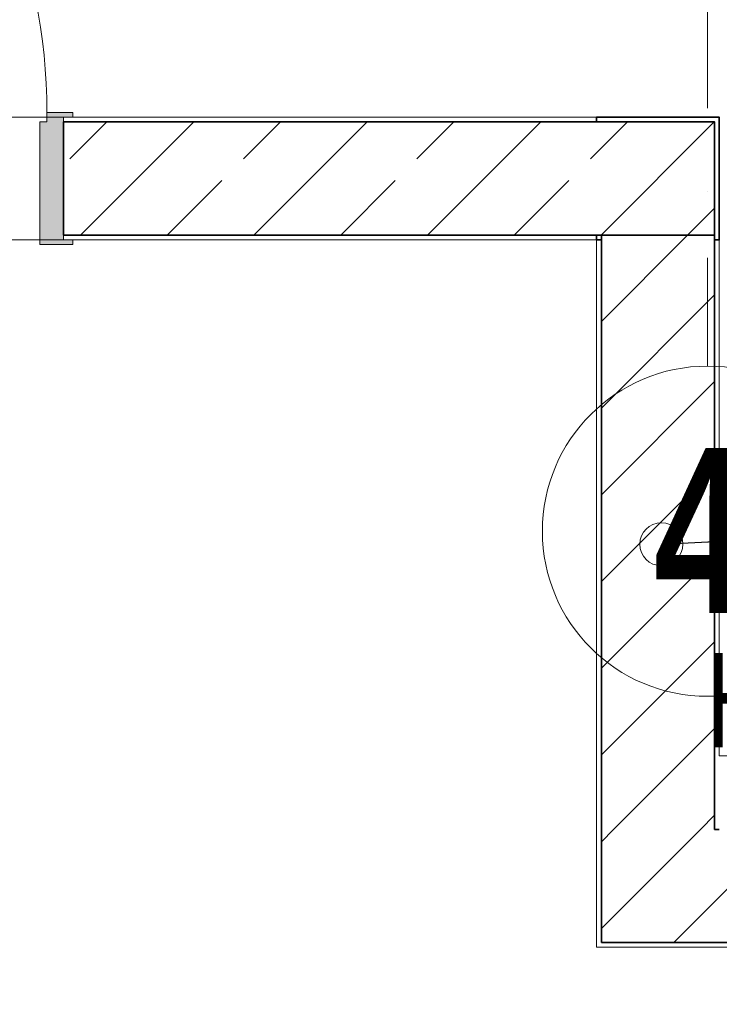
# Model space of a CAD drawing. Header units: metres. Extents: x -177922 to 5550634, y -507967 to 368279.
# Tile 96 of 125: x 3706086 to 3707568, y -50275 to -48187. Entities that reach past the tile are written whole.
import ezdxf

# ---------------------------------------------------------------- set-up
doc = ezdxf.new("R2010")
doc.units = ezdxf.units.M
doc.header["$LTSCALE"] = 0.05
doc.linetypes.add('Strichpunktlinie', pattern=[13405.555248, 7055.555344, -3527.777672, 0, -2822.222233])
for name, color, linetype in [('A_1_Bauteilschraffuren', 7, 'Continuous'), ('A_1_Stützen', 7, 'Continuous'), ('A_1_Türen', 7, 'Continuous'), ('A_1_Wände_Innen_Massiv', 7, 'Continuous'), ('A_3_Achsen_Raster', 7, 'Continuous'), ('A_4_Etiketten_allgemein_100_50', 7, 'Continuous'), ('A_4_Umgrenzung_Raumlegende', 7, 'Continuous')]:
    doc.layers.add(name, color=color, linetype=linetype)
doc.styles.add('ERSTELLTER_STIL_5', font='txt')
doc.styles.add('ERSTELLTER_STIL_7', font='txt', dxfattribs={"width": 0.8})
doc.dimstyles.new('ERSTELLTER_STIL__21', dxfattribs={"dimtxt": 0.18, "dimasz": 182.4, "dimexe": 0.18, "dimexo": 0.0625, "dimgap": 0, "dimtad": 0, "dimtih": 1, "dimtoh": 1, "dimdec": 4, "dimzin": 0, "dimdsep": 46, "dimcen": 0.09, "dimadec": 0, "dimazin": 0, "dimtfac": 1, "dimtdec": 4, "dimtmove": 0, "dimatfit": 3, "dimldrblk": 'ARROWHEAD_1', "dimfxl": 1, "dimtolj": 1, "dimtzin": 0, "dimarcsym": 0})
pattern_1 = [(0, (3733493.5, -38278.93), (0, 173.2051), [0, -100]), (0, (3733543.5, -38192.32), (0, 173.2051), [0, -100])]
pattern_2 = [(45, (3733493.5, -38278.93), (-183.8478, 183.8478), []), (45, (3733401.57, -38187), (-183.8478, 183.8478), [195, -65])]
pattern_3 = [(45, (3733493.5, -38278.93), (-91.9239, 91.9239), [])]

# ---------------------------------------------------------------- blocks, each defined once
blk = doc.blocks.new('ARROWHEAD_1')
at = {"color": 0, "linetype": 'Continuous', "lineweight": 0}
blk.add_line((0, 0), (-1, 0), dxfattribs=at)
blk.add_circle((0, 0), 0.25, dxfattribs=at)

msp = doc.modelspace()

# ---------------------------------------------------------------- hatches: boundary and pattern name
at = {"layer": 'A_1_Bauteilschraffuren', "linetype": 'Continuous', "lineweight": 18}
msp.add_hatch(color=154, dxfattribs=at).paths.add_polyline_path([(3706128.496, -48663.926), (3706198.496, -48663.926), (3706198.496, -48653.926), (3706178.496, -48653.926), (3706178.496, -48393.926), (3706198.496, -48393.926), (3706198.496, -48383.926), (3706143.496, -48383.926), (3706143.496, -48403.926), (3706128.496, -48403.926)])
at = {"layer": 'A_1_Bauteilschraffuren', "linetype": 'Continuous', "lineweight": 13}
h = msp.add_hatch(dxfattribs=at)
h.set_pattern_fill('Verputz_0006', color=251, style=0, pattern_type=2)
h.set_pattern_definition(pattern_1)
h.paths.add_polyline_path([(3706178.496, -48393.926), (3706178.496, -48403.926), (3707308.496, -48403.926), (3707308.496, -48393.926)])
h = msp.add_hatch(dxfattribs=at)
h.set_pattern_fill('Beton__Stahlbeton_0006', color=253, style=0, pattern_type=2)
h.set_pattern_definition(pattern_2)
h.paths.add_polyline_path([(3706178.496, -48643.926), (3707318.496, -48643.926), (3707318.496, -48403.926), (3706178.496, -48403.926)])
h = msp.add_hatch(dxfattribs=at)
h.set_pattern_fill('Verputz_0006', color=251, style=0, pattern_type=2)
h.set_pattern_definition(pattern_1)
h.paths.add_polyline_path([(3707308.496, -48393.926), (3707308.496, -48403.926), (3707318.496, -48403.926), (3707558.496, -48403.926), (3707558.496, -48643.926), (3707558.496, -48653.926), (3707568.496, -48653.926), (3707568.496, -48393.926)])
h = msp.add_hatch(dxfattribs=at)
h.set_pattern_fill('Beton__Stahlbeton_0006', color=253, style=0, pattern_type=2)
h.set_pattern_definition(pattern_2)
h.paths.add_polyline_path([(3707318.496, -48643.926), (3707558.496, -48643.926), (3707558.496, -48403.926), (3707318.496, -48403.926)])
h = msp.add_hatch(dxfattribs=at)
h.set_pattern_fill('Verputz_0006', color=251, style=0, pattern_type=2)
h.set_pattern_definition(pattern_1)
h.paths.add_polyline_path([(3706178.496, -48643.926), (3706178.496, -48653.926), (3707308.496, -48653.926), (3707308.496, -48643.926)])
h = msp.add_hatch(dxfattribs=at)
h.set_pattern_fill('Verputz_0006', color=251, style=0, pattern_type=2)
h.set_pattern_definition(pattern_1)
h.paths.add_polyline_path([(3707308.496, -48653.926), (3707318.496, -48653.926), (3707318.496, -48643.926), (3707308.496, -48643.926)])
h = msp.add_hatch(dxfattribs=at)
h.set_pattern_fill('Verputz_0006', color=251, style=0, pattern_type=2)
h.set_pattern_definition(pattern_1)
h.paths.add_polyline_path([(3707308.496, -50143.926), (3707318.496, -50143.926), (3707318.496, -48653.926), (3707308.496, -48653.926)])
h = msp.add_hatch(dxfattribs=at)
h.set_pattern_fill('MW_Kalksandstein_0006', color=253, style=0, pattern_type=2)
h.set_pattern_definition(pattern_3)
h.paths.add_polyline_path([(3707558.496, -49903.926), (3707558.496, -48643.926), (3707318.496, -48643.926), (3707318.496, -49903.926)])
h = msp.add_hatch(dxfattribs=at)
h.set_pattern_fill('Verputz_0006', color=251, style=0, pattern_type=2)
h.set_pattern_definition(pattern_1)
h.paths.add_polyline_path([(3707558.496, -49903.926), (3707568.496, -49903.926), (3707568.496, -48653.926), (3707558.496, -48653.926)])
h = msp.add_hatch(dxfattribs=at)
h.set_pattern_fill('MW_Kalksandstein_0006', color=253, style=0, pattern_type=2)
h.set_pattern_definition(pattern_3)
h.paths.add_polyline_path([(3707318.496, -49903.926), (3707318.496, -50143.926), (3707318.896, -50143.926), (3707558.496, -49913.541), (3707558.496, -49903.926)])
h = msp.add_hatch(dxfattribs=at)
h.set_pattern_fill('MW_Kalksandstein_0006', color=253, style=0, pattern_type=2)
h.set_pattern_definition(pattern_3)
h.paths.add_polyline_path([(3707558.496, -49913.541), (3707318.896, -50143.926), (3707558.496, -50143.926)])
h = msp.add_hatch(dxfattribs=at)
h.set_pattern_fill('MW_Kalksandstein_0006', color=253, style=0, pattern_type=2)
h.set_pattern_definition(pattern_3)
h.paths.add_polyline_path([(3707558.496, -49913.541), (3707568.496, -49903.926), (3707558.496, -49903.926)])
h = msp.add_hatch(dxfattribs=at)
h.set_pattern_fill('MW_Kalksandstein_0006', color=253, style=0, pattern_type=2)
h.set_pattern_definition(pattern_3)
h.paths.add_polyline_path([(3707558.496, -50143.926), (3710068.496, -50143.926), (3710068.496, -49903.926), (3707568.496, -49903.926), (3707558.496, -49913.541)])
h = msp.add_hatch(dxfattribs=at)
h.set_pattern_fill('Verputz_0006', color=251, style=0, pattern_type=2)
h.set_pattern_definition(pattern_1)
h.paths.add_polyline_path([(3707318.496, -50143.926), (3707308.496, -50143.926), (3707308.496, -50153.926), (3707318.496, -50144.31)])
h = msp.add_hatch(dxfattribs=at)
h.set_pattern_fill('Verputz_0006', color=251, style=0, pattern_type=2)
h.set_pattern_definition(pattern_1)
h.paths.add_polyline_path([(3707308.496, -50153.926), (3707318.496, -50153.926), (3707318.496, -50144.31)])
h = msp.add_hatch(dxfattribs=at)
h.set_pattern_fill('Verputz_0006', color=251, style=0, pattern_type=2)
h.set_pattern_definition(pattern_1)
h.paths.add_polyline_path([(3707318.496, -50143.926), (3707318.496, -50144.31), (3707318.896, -50143.926)])
h = msp.add_hatch(dxfattribs=at)
h.set_pattern_fill('Verputz_0006', color=251, style=0, pattern_type=2)
h.set_pattern_definition(pattern_1)
h.paths.add_polyline_path([(3707318.496, -50153.926), (3710068.496, -50153.926), (3710068.496, -50143.926), (3707318.896, -50143.926), (3707318.496, -50144.31)])

# ---------------------------------------------------------------- linework, layer by layer
at = {"layer": 'A_1_Stützen', "color": 7, "linetype": 'Continuous', "lineweight": 35, "flags": 128}
for points in [[(3707558.496, -48653.926), (3707568.496, -48653.926), (3707568.496, -48393.926), (3707308.496, -48393.926), (3707308.496, -48403.926)], [(3707318.496, -48643.926), (3707558.496, -48643.926), (3707558.496, -48403.926), (3707318.496, -48403.926)], [(3707308.496, -48643.926), (3707308.496, -48653.926), (3707318.496, -48653.926)]]:
    msp.add_lwpolyline(points, dxfattribs=at)
at = {"layer": 'A_1_Türen', "color": 150, "linetype": 'Continuous', "lineweight": 18}
for p, q in [((3706143.496, -48403.926), (3706143.496, -48383.926)), ((3706143.496, -48383.926), (3706198.496, -48383.926)), ((3706198.496, -48383.926), (3706198.496, -48393.926)), ((3706128.496, -48663.926), (3706128.496, -48403.926)), ((3706128.496, -48403.926), (3706143.496, -48403.926)), ((3706198.496, -48393.926), (3706178.496, -48393.926)), ((3706178.496, -48393.926), (3706178.496, -48653.926)), ((3706178.496, -48403.926), (3706178.496, -48393.926)), ((3706178.496, -48403.926), (3706178.496, -48393.926)), ((3706178.496, -48643.926), (3706178.496, -48403.926)), ((3706178.496, -48643.926), (3706178.496, -48403.926)), ((3706178.496, -48653.926), (3706178.496, -48643.926)), ((3706178.496, -48653.926), (3706178.496, -48643.926)), ((3706178.496, -48653.926), (3706198.496, -48653.926)), ((3706198.496, -48653.926), (3706198.496, -48663.926)), ((3706198.496, -48663.926), (3706128.496, -48663.926))]:
    msp.add_line(p, q, dxfattribs=at)
msp.add_arc((3704953.496, -48383.926), 1190, 0, 90, dxfattribs=at)
at = {"layer": 'A_1_Wände_Innen_Massiv', "color": 7, "linetype": 'Continuous', "lineweight": 18}
for p, q in [((3706178.496, -48403.926), (3706178.496, -48393.926)), ((3706178.496, -48653.926), (3706178.496, -48643.926))]:
    msp.add_line(p, q, dxfattribs=at)
at = {"layer": 'A_1_Wände_Innen_Massiv', "color": 7, "linetype": 'Continuous', "lineweight": 35}
for p, q in [((3707318.496, -48403.926), (3706178.496, -48403.926)), ((3706178.496, -48643.926), (3706178.496, -48403.926)), ((3706178.496, -48643.926), (3707318.496, -48643.926)), ((3707318.496, -48643.926), (3707318.496, -49903.926)), ((3707558.496, -49903.926), (3707558.496, -48643.926)), ((3707318.496, -49903.926), (3707318.496, -50143.926)), ((3707318.496, -49903.926), (3707318.496, -50143.926)), ((3707558.496, -49903.926), (3707568.496, -49903.926)), ((3707558.496, -49903.926), (3707568.496, -49903.926)), ((3707318.896, -50143.926), (3707318.496, -50143.926)), ((3707318.896, -50143.926), (3707558.496, -50143.926)), ((3707558.496, -50143.926), (3710068.496, -50143.926))]:
    msp.add_line(p, q, dxfattribs=at)
at = {"layer": 'A_1_Wände_Innen_Massiv', "color": 7, "linetype": 'Continuous', "lineweight": 18, "flags": 128}
for points in [[(3707308.496, -48393.926), (3706178.496, -48393.926)], [(3706178.496, -48653.926), (3707308.496, -48653.926)], [(3707308.496, -48653.926), (3707308.496, -50143.926)], [(3707308.496, -50153.926), (3707308.496, -50143.926)], [(3707308.496, -50153.926), (3707658.496, -50153.926)]]:
    msp.add_lwpolyline(points, dxfattribs=at)
at = {"layer": 'A_3_Achsen_Raster', "color": 7, "linetype": 'Strichpunktlinie', "lineweight": 13}
msp.add_line((3707543.496, -48021.671), (3707543.496, -48921.671), dxfattribs=at)
at = {"layer": 'A_3_Achsen_Raster', "color": 7, "linetype": 'Continuous', "lineweight": 13}
msp.add_circle((3707543.496, -49271.671), 350, dxfattribs=at)
at = {"layer": 'A_4_Umgrenzung_Raumlegende', "color": 7, "linetype": 'Continuous', "lineweight": 13, "flags": 128}
for points in [[(3702058.496, -46413.926), (3702058.496, -39153.926), (3702058.496, -38398.926), (3700508.496, -38398.926), (3700508.496, -39158.926), (3698078.496, -39158.926), (3698078.496, -40848.926), (3698078.496, -47778.926), (3698078.496, -48393.926), (3707568.496, -48393.926), (3707568.496, -49747.926), (3710068.496, -49747.926), (3710068.496, -48643.926), (3710068.496, -46413.926)], [(3710068.496, -54053.926), (3710068.496, -50153.926), (3707308.496, -50153.926), (3707308.496, -48653.926), (3704023.496, -48653.926), (3704023.496, -50253.926), (3704023.496, -58803.926), (3710068.496, -58803.926)]]:
    msp.add_lwpolyline(points, close=True, dxfattribs=at)

# ---------------------------------------------------------------- texts
at = {"layer": 'A_3_Achsen_Raster', "color": 7, "lineweight": 15, "insert": (3707429.906, -49095.076), "char_height": 350, "attachment_point": 1, "style": 'ERSTELLTER_STIL_5'}
msp.add_mtext('\\A1;{\\pql;\\pt0;\\fSwis721 LtCn BT|b1|i0|c0|p0;\\W1.000000;4}', dxfattribs=at)
at = {"layer": 'A_4_Etiketten_allgemein_100_50', "color": 7, "linetype": 'Continuous', "lineweight": 13, "insert": (3707966.074, -49631.542), "char_height": 200, "attachment_point": 5, "style": 'ERSTELLTER_STIL_7'}
msp.add_mtext('\\A1;{\\pqc;\\fSwis721 Cn BT|b0|i0|c0|p0;\\W0.800000;HKV\\fSwis721 Cn BT|b0|i0|c0|p0;\\W0.800000; EG 1}', dxfattribs=at)

# ---------------------------------------------------------------- leaders
at = {"layer": 'A_4_Etiketten_allgemein_100_50', "color": 7, "linetype": 'Continuous', "lineweight": 13, "annotation_type": 0, "has_hookline": 1, "hookline_direction": 0, "text_width": 608.94}
msp.add_leader([(3707445.655, -49299.265), (3708468.623, -49247.663)], dimstyle='ERSTELLTER_STIL__21', dxfattribs=at)

doc.saveas('drawing.dxf')
